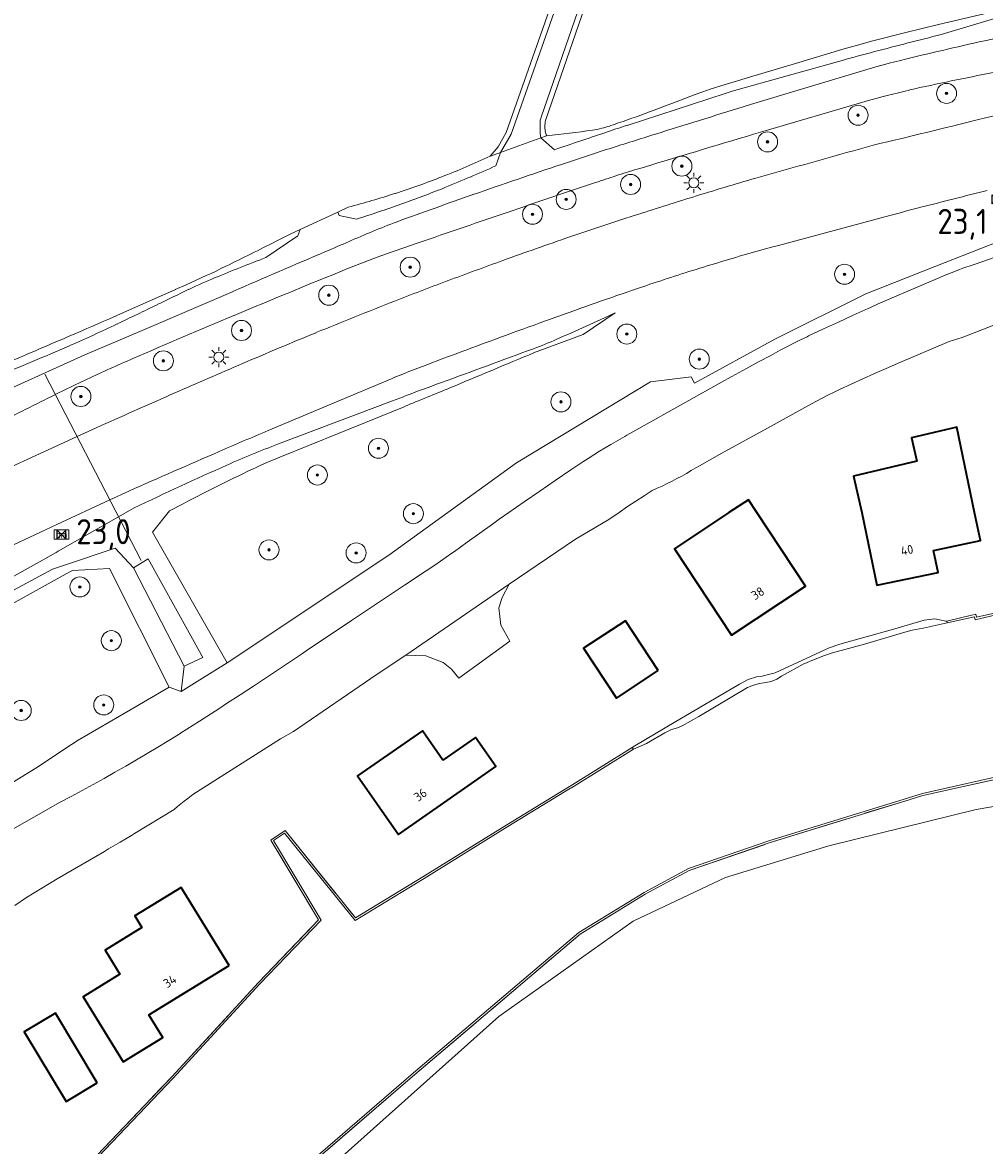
# Model space of a CAD drawing. Header units: metres. Extents: x 125158 to 132124, y 450612 to 454469.
# Tile 96 of 173: x 128652 to 128748, y 451937 to 452049. Entities that reach past the tile are written whole.
import ezdxf
from ezdxf.enums import TextEntityAlignment as Align

# ---------------------------------------------------------------- set-up
doc = ezdxf.new("R2010")
doc.units = ezdxf.units.M
doc.linetypes.add('IE-TERREINAFSCHEIDING', pattern=[10, 8, -2])
doc.layers.get('0').update_dxf_attribs({"color": 8})
for name, color, linetype, lineweight in [('B-XX-GR-BOOM-S', 8, 'Continuous', 25), ('B-XX-IE-TERREINAFSCHEIDING-G', 8, 'IE-TERREINAFSCHEIDING', 18), ('B-XX-IE-TERREINAFSCHEIDING-GV', 8, 'Continuous', 18), ('B-XX-KL-ET_LS_OV_LICHTMAST-S', 8, 'Continuous', 25), ('B-XX-KW-KUNSTWERK_DUIKER-G', 8, 'Continuous', 18), ('B-XX-OG-BEBOUWING-GV', 8, 'Continuous', 35), ('B-XX-OG-BEBOUWING-T18', 8, 'Continuous', 18), ('B-XX-OG-TERREIN_CULTUURSCHEIDING-GV', 8, 'Continuous', 18), ('B-XX-OG-WATER-GV', 8, 'Continuous', 18), ('B-XX-OG-WATER_SLOOT-GV', 8, 'Continuous', 18), ('B-XX-OG-WEG-GV', 8, 'Continuous', 18), ('B-XX-VW-HECTOMETRERING-S', 8, 'Continuous', 25)]:
    doc.layers.add(name, color=color, linetype=linetype, lineweight=lineweight)
doc.layers.add('TOPOT30', color=1, linetype='Continuous')
doc.styles.add('ISO', font='iso', dxfattribs={"height": 5})
doc.styles.add('NLCS-ISO', font='NLCS-ISO.ttf')
doc.styles.add('NLCS-ISO-M-T18', font='NLCS-ISO.ttf', dxfattribs={"height": 1.8})

# ---------------------------------------------------------------- blocks, each defined once
blk = doc.blocks.new('SIE-WEG_PAAL_HECTOMETERPAAL-SO')
at = {"color": 0, "linetype": 'ByBlock', "lineweight": 18}
blk.add_lwpolyline([(-1.44375, -0.94375), (1.44375, -0.94375), (1.44375, 0.94375), (-1.44375, 0.94375)], close=True, dxfattribs=at)
at = {"color": 0, "linetype": 'ByBlock', "lineweight": 18, "style": 'NLCS-ISO'}
blk.add_text('hm', height=1.5, dxfattribs=at).set_placement((0, 0), align=Align.MIDDLE_CENTER)
blk = doc.blocks.new('SKL-ET_OV_LICHTMAST-SO')
at = {"color": 0, "linetype": 'ByBlock', "lineweight": 18}
for points in [[(-1.25, 0), (-2, 0)], [(-1.41, 1.41), (-0.88, 0.88)], [(0, 2), (0, 1.25)], [(0.88, 0.88), (1.41, 1.41)], [(2, 0), (1.25, 0)], [(-1.41, -1.41), (-0.88, -0.88)], [(0, -1.25), (0, -2)], [(0.88, -0.88), (1.41, -1.41)]]:
    blk.add_lwpolyline(points, dxfattribs=at)
blk.add_circle((0, 0), 1, dxfattribs=at)
blk = doc.blocks.new('SGR-BOOM_01-SO')
at = {"linetype": 'ByBlock', "lineweight": 18}
h = blk.add_hatch(color=0, dxfattribs=at)
h.dxf.hatch_style = 1
edge = h.paths.add_edge_path()
edge.add_arc((0, 0), 0.25, 0, 360)
at = {"color": 0, "linetype": 'ByBlock', "lineweight": 18}
for radius in [2, 0.25]:
    blk.add_circle((0, 0), radius, dxfattribs=at)
blk = doc.blocks.new('kilometerpaal')
at = {"color": 0}
for p, q in [((-0.44, 0.44), (0.44, -0.44)), ((-0.44, -0.44), (-0.44, 0.44)), ((0.44, 0.44), (-0.44, -0.44)), ((0.44, -0.44), (0.44, 0.44))]:
    blk.add_line(p, q, dxfattribs=at)
at = {"color": 0, "style": 'ISO'}
blk.add_attdef('KILOMETERPAAL', (0.59, 0.87), '', height=2.5, dxfattribs=at)

msp = doc.modelspace()

# ---------------------------------------------------------------- linework, layer by layer
at = {"layer": 'B-XX-IE-TERREINAFSCHEIDING-G'}
for points in [[(128658.41, 451934.42), (128667.24, 451943.68), (128667.61, 451944.07), (128675.9, 451953.08), (128681.91, 451959.34), (128677.13, 451967.31), (128678.55, 451968.27), (128685.58, 451959.56), (128692.33, 451963.64), (128700.72, 451968.84), (128706.97, 451972.65), (128707.04, 451972.7), (128713.24, 451976.56), (128713.49, 451976.71)], [(128544.54, 451819.72), (128556.99, 451828.45), (128563.26, 451833.25), (128576.25, 451843.22), (128604.61, 451867.67), (128628.91, 451889.15), (128652.36, 451909.77), (128672.19, 451927.26), (128674.98, 451929.65), (128691.52, 451943.9), (128708.03, 451957.91), (128714.51, 451961.91), (128718.93, 451964.28), (128726.92, 451967.03), (128740.45, 451971.21), (128742.26, 451971.77), (128750.52, 451973.6)]]:
    msp.add_lwpolyline(points, dxfattribs=at)
at = {"layer": 'B-XX-IE-TERREINAFSCHEIDING-GV'}
msp.add_lwpolyline([(128749.86, 451989.85), (128749.84, 451990.06), (128747.63, 451989.55), (128747.56, 451989.85), (128747.47, 451989.83), (128747.13, 451989.75), (128744.66, 451989.18), (128744.66, 451989.18), (128744.7, 451988.99), (128747.41, 451989.61), (128747.48, 451989.31)], close=True, dxfattribs=at)
for points in [[(128658.56, 451934.29), (128667.38, 451943.54), (128667.75, 451943.93), (128676.05, 451952.94), (128682.16, 451959.31), (128677.4, 451967.25), (128678.51, 451968), (128685.54, 451959.29), (128692.44, 451963.47), (128700.82, 451968.67), (128707.07, 451972.48), (128707.15, 451972.53), (128713.35, 451976.39), (128713.24, 451976.56), (128707.04, 451972.7), (128706.97, 451972.65), (128700.72, 451968.84), (128692.33, 451963.64), (128685.58, 451959.56), (128678.55, 451968.27), (128677.13, 451967.31), (128681.91, 451959.34), (128675.9, 451953.08), (128667.61, 451944.07), (128667.24, 451943.68), (128658.41, 451934.42)], [(128751.39, 451974.01), (128742.21, 451971.96), (128740.39, 451971.4), (128726.86, 451967.22), (128718.85, 451964.46), (128714.41, 451962.08), (128707.91, 451958.08), (128691.39, 451944.06), (128672.06, 451927.41), (128652.23, 451909.92), (128628.78, 451889.3), (128604.47, 451867.82), (128576.13, 451843.38), (128563.14, 451833.41)], [(128563.26, 451833.25), (128576.25, 451843.22), (128604.61, 451867.67), (128628.91, 451889.15), (128652.36, 451909.77), (128672.19, 451927.26), (128674.98, 451929.65), (128691.52, 451943.9), (128708.03, 451957.91), (128714.51, 451961.91), (128718.93, 451964.28), (128726.92, 451967.03), (128740.45, 451971.21), (128742.26, 451971.77), (128750.52, 451973.6)]]:
    msp.add_lwpolyline(points, dxfattribs=at)
at = {"layer": 'B-XX-KW-KUNSTWERK_DUIKER-G'}
msp.add_lwpolyline([(128654.56, 452013.82), (128664.19, 451995.21)], dxfattribs=at)
at = {"layer": 'B-XX-OG-BEBOUWING-GV'}
for points in [[(128747.43, 452000), (128745.65, 452008.52), (128741.11, 452007.47), (128741.66, 452005.13), (128735.33, 452003.65), (128736.18, 452000), (128737.65, 451992.75), (128743.78, 451994.03), (128743.32, 451996.22), (128748.02, 451997.21)], [(128725.67, 452000), (128724.85, 452001.27), (128722.88, 452000), (128717.45, 451996.39), (128723.14, 451987.77), (128730.55, 451992.66)], [(128715.82, 451984.24), (128712.55, 451989.21), (128708.38, 451986.46), (128711.66, 451981.49)], [(128694.32, 451975.3), (128692.27, 451978.23), (128685.79, 451973.71), (128689.87, 451967.85), (128699.6, 451974.64), (128697.56, 451977.56)], [(128672.98, 451954.79), (128668.18, 451962.59), (128663.54, 451959.74), (128664.26, 451958.57), (128660.59, 451956.31), (128662.06, 451953.92), (128658.39, 451951.66), (128662.39, 451945.17), (128666.33, 451947.6), (128664.95, 451949.85)], [(128659.78, 451943.07), (128655.62, 451950.02), (128652.51, 451948.16), (128656.68, 451941.21)]]:
    msp.add_lwpolyline(points, close=True, dxfattribs=at)
at = {"layer": 'B-XX-OG-TERREIN_CULTUURSCHEIDING-GV'}
for points in [[(128737.3, 452135.07), (128721.07, 452086.87), (128704.58, 452039.17), (128704.55, 452039.03), (128704.49, 452038.53)], [(128699.04, 452035.58), (128699.85, 452036.54), (128700.65, 452037.96), (128711.66, 452069.24), (128729.5, 452120.84)], [(128718.05, 452041.19), (128719.53, 452041.75), (128720.27, 452042.01), (128721.02, 452042.27), (128722.52, 452042.75), (128723.73, 452043.12), (128724.94, 452043.49), (128729.55, 452044.86), (128734.16, 452046.23), (128735.72, 452046.67), (128737.28, 452047.1), (128740.55, 452047.93), (128743.82, 452048.74), (128750.52, 452050.32)], [(128704.49, 452038.53), (128704.54, 452038.09), (128704.67, 452037.64)], [(128677.67, 452027.1), (128679.05, 452027.81), (128680.06, 452028.28), (128683.81, 452030.01), (128684.86, 452030.5)], [(128750.67, 452027.42), (128743.55, 452024.61), (128736.55, 452021.85), (128727.49, 452017.33), (128719.45, 452012.93), (128719.11, 452013.56), (128715.07, 452013.05), (128701.67, 452004.99), (128688.92, 451995.76), (128672.76, 451985), (128670.04, 451983.31), (128668.19, 451982.16), (128666.99, 451982.56), (128663.04, 451980.27), (128657.88, 451977.28), (128656.56, 451976.41), (128653.91, 451974.67), (128646.88, 451970.34)], [(128640.73, 451962.37), (128656.08, 451971.09), (128657.19, 451971.67), (128658.28, 451972.26), (128659.38, 451972.86), (128660.47, 451973.46), (128661.56, 451974.08), (128662.64, 451974.69), (128663.72, 451975.32), (128664.79, 451975.95), (128665.86, 451976.59), (128666.93, 451977.24), (128667.87, 451977.82), (128668.11, 451977.97), (128670.02, 451979.19), (128671.93, 451980.42), (128672.71, 451980.93), (128674.06, 451981.81), (128675.4, 451982.69), (128676, 451983.09), (128680.18, 451985.88), (128680.67, 451986.21), (128685.18, 451989.22), (128686.49, 451990.1), (128689.58, 451992.15), (128690.48, 451992.75), (128692.65, 451994.19), (128693.5, 451994.76), (128694.07, 451995.15), (128694.65, 451995.55), (128695.21, 451995.95), (128695.47, 451996.13), (128696.73, 451997.05), (128698, 451997.96), (128699.27, 451998.86), (128699.95, 451999.34), (128700.89, 452000), (128702.44, 452001.08), (128703.99, 452002.15), (128705.54, 452003.21), (128707.11, 452004.26), (128708.29, 452005.06), (128708.84, 452005.42), (128709.4, 452005.78), (128709.96, 452006.13), (128710.53, 452006.48), (128711.1, 452006.81), (128711.33, 452006.95), (128712.5, 452007.61), (128712.69, 452007.73), (128715.61, 452009.37), (128716.39, 452009.8), (128719.42, 452011.49), (128722.46, 452013.18), (128724.66, 452014.4), (128725.86, 452015.05), (128727.06, 452015.7), (128728.02, 452016.21), (128728.69, 452016.56), (128729.36, 452016.91), (128730.04, 452017.24), (128730.72, 452017.57), (128730.85, 452017.64), (128732.34, 452018.34), (128733.82, 452019.03), (128735.31, 452019.72), (128736.8, 452020.4), (128737.02, 452020.5), (128737.65, 452020.77), (128737.79, 452020.84), (128742.61, 452022.92), (128743.72, 452023.39), (128744.27, 452023.62), (128744.82, 452023.85), (128745.37, 452024.06), (128745.93, 452024.27), (128746.27, 452024.4), (128747.3, 452024.76), (128748.34, 452025.12), (128749.38, 452025.47)], [(128661.81, 452019.72), (128665.29, 452021.26), (128667.55, 452022.26)], [(128667.59, 452022.28), (128668.68, 452022.76)], [(128753.11, 452020.17), (128746.18, 452017.48), (128744.89, 452017.1), (128739.73, 452014.9), (128738.6, 452014.41), (128737.43, 452013.89), (128736.27, 452013.36), (128735.11, 452012.83), (128733.95, 452012.29), (128733.4, 452012.03), (128732.83, 452011.75), (128732.26, 452011.46), (128731.7, 452011.17), (128731.14, 452010.87), (128726.75, 452008.45), (128722.49, 452006.11), (128722.41, 452006.07), (128721.18, 452005.38), (128719.95, 452004.69), (128719.6, 452004.48), (128719.13, 452004.2), (128718.66, 452003.92), (128718.18, 452003.66), (128717.7, 452003.4), (128717.21, 452003.15), (128716.72, 452002.9), (128716.23, 452002.66), (128715.73, 452002.43), (128715.23, 452002.21), (128714.44, 452001.68), (128712.76, 452000.62), (128711.94, 452000), (128710.9, 451999.33), (128707.55, 451997.35), (128700.95, 451992.86), (128700.24, 451991.52), (128699.89, 451990.5), (128700.1, 451988.77), (128700.99, 451987.17), (128695.91, 451983.46), (128695.18, 451984.37), (128694.36, 451985.03), (128692.63, 451985.71), (128690.63, 451985.76), (128687.74, 451983.87), (128679.39, 451978.14), (128678.1, 451977.43), (128669.34, 451971.85), (128669.18, 451971.74), (128668.83, 451971.47), (128668.48, 451971.2), (128668.14, 451970.93), (128667.81, 451970.65), (128667.48, 451970.36), (128663.51, 451967.96), (128663.2, 451967.77), (128662.07, 451967.09), (128660.93, 451966.42), (128660.52, 451966.18), (128658.16, 451964.81), (128655.79, 451963.43), (128652.73, 451961.59), (128651.57, 451960.79)], [(128658.41, 451934.42), (128667.24, 451943.68), (128667.61, 451944.07), (128675.9, 451953.08), (128681.91, 451959.34), (128677.13, 451967.31), (128678.55, 451968.27), (128685.58, 451959.56), (128692.33, 451963.64), (128700.72, 451968.84), (128706.97, 451972.65), (128707.04, 451972.7), (128713.24, 451976.56), (128713.49, 451976.71), (128717.6, 451979.15), (128723.95, 451982.89), (128724.81, 451983.35), (128725.63, 451983.62), (128726.22, 451983.68), (128726.96, 451983.87), (128727.5, 451984.01), (128732.9, 451986.51), (128733.97, 451986.88), (128739.22, 451988.33), (128742.4, 451989.27), (128743.47, 451989.39), (128743.93, 451989.31), (128744.56, 451989.16), (128744.66, 451989.18), (128744.66, 451989.18), (128747.13, 451989.75), (128747.47, 451989.83), (128747.56, 451989.85), (128747.63, 451989.55), (128749.84, 451990.06)], [(128750.52, 451973.6), (128742.26, 451971.77), (128740.45, 451971.21), (128726.92, 451967.03), (128718.93, 451964.28), (128714.51, 451961.91), (128708.03, 451957.91), (128691.52, 451943.9), (128674.98, 451929.65), (128672.19, 451927.26), (128652.36, 451909.77), (128628.91, 451889.15), (128604.61, 451867.67), (128576.25, 451843.22), (128563.26, 451833.25)], [(128287.32, 451697.47), (128359.86, 451724.43), (128423.74, 451750.38), (128465.46, 451770.52), (128486.92, 451781.29), (128491.22, 451783.88), (128505.92, 451792.62), (128506.98, 451793.16), (128517.59, 451799.27), (128559.5, 451827.69), (128584.43, 451846.58), (128699.92, 451949.69), (128713.33, 451959.21), (128722.54, 451963.58), (128732.86, 451966.75), (128747.58, 451970.36), (128753.63, 451971.41)], [(128753.63, 451971.41), (128747.58, 451970.36), (128732.86, 451966.75), (128722.54, 451963.58), (128713.33, 451959.21), (128699.92, 451949.69), (128584.43, 451846.58), (128559.5, 451827.69)]]:
    msp.add_lwpolyline(points, dxfattribs=at)
for points in [[(128736.18, 452000), (128735.33, 452003.65), (128741.66, 452005.13), (128741.11, 452007.47), (128745.65, 452008.52), (128747.43, 452000), (128748.02, 451997.21), (128743.32, 451996.22), (128743.78, 451994.03), (128737.65, 451992.75)], [(128717.45, 451996.39), (128722.88, 452000), (128724.85, 452001.27), (128725.67, 452000), (128730.55, 451992.66), (128723.14, 451987.77)], [(128744.56, 451989.16), (128743.93, 451989.31), (128743.47, 451989.39), (128742.4, 451989.27), (128739.22, 451988.33), (128733.97, 451986.88), (128732.9, 451986.51), (128727.5, 451984.01), (128726.96, 451983.87), (128726.22, 451983.68), (128725.63, 451983.62), (128724.81, 451983.35), (128723.95, 451982.89), (128717.6, 451979.15), (128713.49, 451976.71), (128713.24, 451976.56), (128713.35, 451976.39), (128714.65, 451976.95), (128716.5, 451978.03), (128717.15, 451978.35), (128717.74, 451978.53), (128718.21, 451978.7), (128719.9, 451979.65), (128724.74, 451982.55), (128725.35, 451982.78), (128725.94, 451982.94), (128726.58, 451983.04), (128727.11, 451983.13), (128727.67, 451983.39), (128728.15, 451983.66), (128730.29, 451984.87), (128731.33, 451985.31), (128732.43, 451985.74), (128733.24, 451986), (128736.43, 451986.87), (128740.45, 451988.06), (128741.18, 451988.26), (128742.29, 451988.47), (128744.7, 451988.99), (128744.66, 451989.18)], [(128711.66, 451981.49), (128708.38, 451986.46), (128712.55, 451989.21), (128715.82, 451984.24)], [(128689.87, 451967.85), (128685.79, 451973.71), (128692.27, 451978.23), (128694.32, 451975.3), (128697.56, 451977.56), (128699.6, 451974.64)], [(128658.39, 451951.66), (128662.06, 451953.92), (128660.59, 451956.31), (128664.26, 451958.57), (128663.54, 451959.74), (128668.18, 451962.59), (128672.98, 451954.79), (128664.95, 451949.85), (128666.33, 451947.6), (128662.39, 451945.17)], [(128652.51, 451948.16), (128655.62, 451950.02), (128659.78, 451943.07), (128656.68, 451941.21)]]:
    msp.add_lwpolyline(points, close=True, dxfattribs=at)
for centre, radius, start, end in [((128660.08, 452188.87), 158.65, 288.7143, 291.4315), ((128698.68, 452107.64), 70.25, 274.8894, 278.6746), ((128707.73, 452048.26), 10.19, 278.7452, 284.0185), ((128707.88, 452047.72), 9.63, 283.9389, 288.8165), ((128662.5, 452115.25), 87.65, 292.9306, 294.6437), ((128662.31, 452115.71), 88.15, 291.2215, 292.9253), ((128662.73, 452114.62), 86.99, 287.9787, 291.2192), ((128662.66, 452114.71), 87.09, 284.7719, 288.0085), ((128529.32, 452318.45), 326.94, 295.9996, 296.9846), ((128619.7, 452133.35), 120.95, 293.8878, 295.9574), ((128667.11, 452023.26), 1.1, 293.6567, 295.8936), ((128454.18, 452489.55), 513.67, 293.3446, 293.8421), ((128134.31, 453231.37), 1321.51, 293.02222, 293.33298)]:
    msp.add_arc(centre, radius, start, end, dxfattribs=at)
at = {"layer": 'B-XX-OG-WATER-GV'}
for points in [[(128729.99, 452120.67), (128712.15, 452069.07), (128701.14, 452037.79), (128700.08, 452035.96), (128704.11, 452037.43), (128704.05, 452037.87), (128704.02, 452038.89), (128704.03, 452039.05), (128704.05, 452039.2), (128704.09, 452039.35), (128704.14, 452039.5), (128720.58, 452087.04), (128736.81, 452135.24)], [(128749.86, 451989.85), (128747.48, 451989.31), (128747.41, 451989.61), (128744.7, 451988.99), (128742.29, 451988.47), (128741.18, 451988.26), (128740.45, 451988.06), (128736.43, 451986.87), (128733.24, 451986), (128732.43, 451985.74), (128731.33, 451985.31), (128730.29, 451984.87), (128728.15, 451983.66), (128727.67, 451983.39), (128727.11, 451983.13), (128726.58, 451983.04), (128725.94, 451982.94), (128725.35, 451982.78), (128724.74, 451982.55), (128719.9, 451979.65), (128718.21, 451978.7), (128717.74, 451978.53), (128717.15, 451978.35), (128716.5, 451978.03), (128714.65, 451976.95), (128713.35, 451976.39), (128707.15, 451972.53), (128707.07, 451972.48), (128700.82, 451968.67), (128692.44, 451963.47), (128685.54, 451959.29), (128678.51, 451968), (128677.4, 451967.25), (128682.16, 451959.31), (128676.05, 451952.94), (128667.75, 451943.93), (128667.38, 451943.54), (128658.56, 451934.29)], [(128563.14, 451833.41), (128576.13, 451843.38), (128604.47, 451867.82), (128628.78, 451889.3), (128652.23, 451909.92), (128672.06, 451927.41), (128691.39, 451944.06), (128707.91, 451958.08), (128714.41, 451962.08), (128718.85, 451964.46), (128726.86, 451967.22), (128740.39, 451971.4), (128742.21, 451971.96), (128751.39, 451974.01)]]:
    msp.add_lwpolyline(points, dxfattribs=at)
at = {"layer": 'B-XX-OG-WATER_SLOOT-GV'}
for points in [[(128736.81, 452135.24), (128720.58, 452087.04), (128704.14, 452039.5), (128704.09, 452039.35), (128704.05, 452039.2), (128704.03, 452039.05), (128704.02, 452038.89), (128704.05, 452037.87), (128704.11, 452037.43), (128704.67, 452037.64), (128704.54, 452038.09), (128704.49, 452038.53), (128704.55, 452039.03), (128704.58, 452039.17), (128721.07, 452086.87), (128737.3, 452135.07)], [(128729.5, 452120.84), (128711.66, 452069.24), (128700.65, 452037.96), (128699.85, 452036.54), (128699.04, 452035.58), (128699.07, 452035.59), (128700.08, 452035.96), (128701.14, 452037.79), (128712.15, 452069.07), (128729.99, 452120.67)], [(128744.1, 452047.74), (128750.55, 452049.66), (128751.6, 452050.59), (128752.34, 452054.38), (128753.3, 452055.77), (128753.59, 452055.71), (128754.15, 452055.58), (128754.4, 452051.79), (128756.03, 452051.37), (128757.32, 452051.63), (128757.16, 452052.64), (128755.15, 452052.77), (128755.43, 452055.34), (128754.8, 452056.5), (128754.23, 452056.57), (128753.97, 452056.6), (128753.74, 452056.63), (128751.82, 452054.49), (128750.52, 452050.32), (128743.82, 452048.74)], [(128748.42, 452047.11), (128756.82, 452048.86), (128756.71, 452049.91), (128756.56, 452051.23), (128756.03, 452051.37), (128754.4, 452051.79), (128754.15, 452055.58), (128753.59, 452055.71), (128753.3, 452055.77), (128752.34, 452054.38), (128751.6, 452050.59), (128750.55, 452049.66), (128744.1, 452047.74)], [(128743.82, 452048.74), (128740.55, 452047.93), (128737.28, 452047.1)], [(128737.28, 452047.1), (128735.72, 452046.67), (128734.16, 452046.23)], [(128734.16, 452046.23), (128729.55, 452044.86), (128724.94, 452043.49)], [(128712.72, 452038.67), (128722.51, 452041.86), (128722.9, 452041.99), (128723.22, 452042.08), (128734.2, 452045.16)], [(128734.2, 452045.16), (128723.22, 452042.08), (128722.9, 452041.99), (128722.51, 452041.86), (128712.72, 452038.67)], [(128724.94, 452043.49), (128723.73, 452043.12), (128722.52, 452042.75)], [(128735.57, 452043.93), (128725.04, 452040.74), (128724.31, 452040.52)], [(128724.31, 452040.52), (128725.04, 452040.74), (128735.57, 452043.93)], [(128722.52, 452042.75), (128721.02, 452042.27), (128720.27, 452042.01), (128719.53, 452041.75), (128718.05, 452041.19)], [(128725.36, 452037.78), (128726.28, 452038.05), (128736.51, 452041.05)], [(128704.67, 452037.64), (128704.11, 452037.43), (128705.47, 452036.24)], [(128705.47, 452036.24), (128704.11, 452037.43), (128700.08, 452035.96), (128699.6, 452034.62)], [(128699.6, 452034.62), (128700.08, 452035.96), (128699.07, 452035.59), (128699.04, 452035.58)], [(128685.68, 452029.3), (128683.95, 452029.66), (128683.81, 452030.01), (128680.06, 452028.28), (128679.84, 452027.65), (128676.63, 452025.47)], [(128684.86, 452030.5), (128683.81, 452030.01), (128683.95, 452029.66), (128685.68, 452029.3)], [(128676.63, 452025.47), (128679.84, 452027.65), (128680.06, 452028.28), (128679.05, 452027.81), (128677.67, 452027.1)], [(128673.36, 452022.09), (128664.27, 452018.2), (128658.56, 452015.76), (128658.19, 452015.59), (128648.6, 452011.26), (128643.42, 452008.91)], [(128643.42, 452008.91), (128648.6, 452011.26), (128658.19, 452015.59), (128658.56, 452015.76), (128664.27, 452018.2), (128673.36, 452022.09)], [(128667.55, 452022.26), (128665.29, 452021.26), (128661.81, 452019.72)], [(128668.68, 452022.76), (128667.59, 452022.28)], [(128703.38, 452015.95), (128708.33, 452017.8), (128711.54, 452019.94)], [(128655.6, 452011.79), (128656.56, 452012.27)], [(128690.37, 452011.58), (128689.27, 452011.16), (128677.9, 452006.86)], [(128678.04, 452005.55), (128683.96, 452007.95), (128690.46, 452010.58)], [(128663.48, 452000.47), (128661.92, 451999.59), (128655.9, 451996.14), (128655.7, 451996.03), (128646.45, 451990.85), (128641.52, 451987.68), (128636.8, 451985.11), (128638, 451984.05), (128642.42, 451987.2), (128647.14, 451989.97), (128655.34, 451994.36), (128656.32, 451994.69), (128661.58, 451996.44), (128663.41, 451994.49), (128664.87, 451995.38), (128670.33, 451985.55), (128668.49, 451984.66), (128668.19, 451982.16)], [(128668.19, 451982.16), (128670.04, 451983.31), (128672.76, 451985), (128665.32, 451998.05), (128667, 452000.18)]]:
    msp.add_lwpolyline(points, dxfattribs=at)
for points in [[(128638, 451984.05), (128636.8, 451985.11), (128638.25, 451982.76), (128642.86, 451985.6), (128648.58, 451989.41), (128656.7, 451993.88), (128657.33, 451994.23), (128661.03, 451994.42), (128666.99, 451982.56), (128668.19, 451982.16), (128668.49, 451984.66), (128663.41, 451994.49), (128661.58, 451996.44), (128656.32, 451994.69), (128655.34, 451994.36), (128647.14, 451989.97), (128642.42, 451987.2)], [(128664.87, 451995.38), (128663.41, 451994.49), (128668.49, 451984.66), (128670.33, 451985.55)]]:
    msp.add_lwpolyline(points, close=True, dxfattribs=at)
at = {"layer": 'B-XX-OG-WATER_SLOOT-GV', "extrusion": (0, 0, -1)}
for centre, radius, start, end in [((-128935.58, 451286.35), 785.1, 75.3814, 75.88313), ((-128815.32, 451740.77), 313.56, 76.1036, 77.6813), ((-128785.02, 451863.69), 188.45, 74.3554, 75.3743), ((-128761.42, 451958.64), 89.12, 73.1404, 76.1005), ((-128796.57, 451794.7), 253.68, 77.3291, 79.2596), ((-128756.81, 451971.66), 72.3, 73.689, 77.3069), ((-128660.08, 452188.87), 158.65, 248.5685, 251.2857), ((-129703.72, 448875), 3313.57, 72.64971, 72.80801), ((-128698.68, 452107.64), 70.25, 261.3254, 265.1106), ((-129215.04, 450537.41), 1583.08, 71.22313, 71.41511), ((-128707.73, 452048.26), 10.19, 255.9815, 261.2548), ((-128707.88, 452047.72), 9.63, 251.1835, 256.0611), ((-128808.47, 451745.6), 308.32, 71.4721, 71.9062), ((-128992.72, 451150.76), 929.33, 72.34988, 72.6488), ((-129911.43, 448067.5), 4143.66, 73.19914, 73.36715), ((-128662.5, 452115.25), 87.65, 245.3563, 247.0694), ((-128802.92, 451747.27), 303.35, 71.3997, 72.3499), ((-128662.31, 452115.71), 88.15, 247.0747, 248.7785), ((-128648.9, 452147.07), 123.35, 245.7292, 247.0144), ((-129040.56, 451042.37), 1047.23, 70.86732, 71.37852), ((-128754.54, 451899.24), 141.09, 72.2751, 73.1847), ((-128662.73, 452114.62), 86.99, 248.7808, 252.0213), ((-128648.38, 452147.95), 124.36, 246.9498, 248.2246), ((-128759.39, 451884.27), 156.81, 71.4717, 72.2522), ((-128646.42, 452152.78), 129.58, 248.2137, 250.2882), ((-129769.14, 448876.75), 3329.32, 71.26941, 71.44232), ((-128662.66, 452114.71), 87.09, 251.9915, 255.2281), ((-128853.78, 451580.83), 477.29, 69.8997, 70.8655), ((-128646.07, 452153.99), 130.83, 250.3254, 252.3799), ((-128707.33, 451980.97), 51.19, 66.9521, 69.9118), ((-129187.59, 450591.65), 1518.49, 70.95316, 71.27196), ((-129028.09, 451226.68), 870.85, 66.62607, 66.96202), ((-128529.32, 452318.45), 326.94, 243.0154, 244.0004), ((-128806.07, 451696.2), 349.92, 70.3172, 70.9814), ((-128742.75, 451851.36), 186.24, 67.5341, 69.2041), ((-127340.15, 455132.32), 3383.92, 246.62725, 246.79757), ((-128718.9, 451939.86), 91.13, 67.9727, 70.3183), ((-128619.7, 452133.35), 120.95, 244.0426, 246.1122), ((-129049.06, 451123.93), 971.32, 67.25092, 67.97042), ((-128691.44, 451975.43), 51.98, 64.3711, 67.5421), ((-129047.27, 451233.38), 874.94, 64.14983, 64.38028), ((-128667.11, 452023.26), 1.1, 244.1064, 246.3433), ((-128454.18, 452489.55), 513.67, 246.1579, 246.6554), ((-127979.73, 453437.85), 1574.42, 244.16702, 244.32876), ((-129032.64, 451163.04), 928.91, 66.57463, 67.25164), ((-128593.5, 452274.19), 280.31, 245.0958, 246.4021), ((-128603.12, 452140.92), 135.44, 244.3337, 246.5422), ((-128134.31, 453231.37), 1321.51, 246.66702, 246.97778), ((-128528.85, 452311.95), 321.9, 246.5351, 247.9718), ((-127436.82, 455441.5), 3651.8, 249.70667, 249.86036), ((-128688.07, 452057.72), 44.09, 246.4098, 249.7109), ((-128739.89, 451838.67), 192.58, 65.0974, 66.584), ((-128695.13, 451934.96), 86.39, 63.4795, 65.1252), ((-128700.5, 451950.22), 59.71, 64.0656, 67.9047), ((-128786.2, 451774.07), 255.6, 62.2035, 64.06)]:
    msp.add_arc(centre, radius, start, end, dxfattribs=at)
at = {"layer": 'B-XX-OG-WATER_SLOOT-GV'}
for centre, radius, start, end in [((128935.58, 451286.35), 785.1, 104.11687, 104.6186), ((128815.32, 451740.77), 313.56, 102.3187, 103.8964), ((128785.02, 451863.69), 188.45, 104.6257, 105.6446), ((128761.42, 451958.64), 89.12, 103.8995, 106.8596), ((129703.72, 448875), 3313.57, 107.19199, 107.35029), ((129215.04, 450537.41), 1583.08, 108.58489, 108.77687), ((128808.47, 451745.6), 308.32, 108.0938, 108.5279), ((128992.72, 451150.76), 929.33, 107.3512, 107.65012), ((128802.92, 451747.27), 303.35, 107.6501, 108.6003), ((128648.9, 452147.07), 123.35, 292.9856, 294.2708), ((129040.56, 451042.37), 1047.23, 108.62148, 109.13268), ((128648.38, 452147.95), 124.36, 291.7754, 293.0502), ((128646.42, 452152.78), 129.58, 289.7118, 291.7863), ((128853.78, 451580.83), 477.29, 109.1345, 110.1003), ((128646.07, 452153.99), 130.83, 287.6201, 289.6746), ((128707.33, 451980.97), 51.19, 110.0882, 113.0479), ((129028.09, 451226.68), 870.85, 113.03798, 113.37393), ((128742.75, 451851.36), 186.24, 110.7959, 112.4659), ((127340.15, 455132.32), 3383.92, 293.20243, 293.37275), ((128691.44, 451975.43), 51.98, 112.4579, 115.6289), ((129047.27, 451233.38), 874.94, 115.61972, 115.85017), ((127979.73, 453437.85), 1574.42, 295.67124, 295.83298), ((128603.12, 452140.92), 135.44, 293.4578, 295.6663), ((128528.85, 452311.95), 321.9, 292.0282, 293.4649), ((127941.34, 453825.29), 1963.26, 292.57506, 292.83967), ((128921.8, 451392.53), 660.9, 110.14692, 110.49739), ((128470.31, 452553.11), 585.49, 292.08633, 292.56906), ((127680.29, 453972.05), 2189.49, 296.28031, 296.45242), ((128714.15, 451911.19), 102.31, 110.7542, 113.8728), ((128811.99, 451690.28), 343.91, 113.8842, 115.5845)]:
    msp.add_arc(centre, radius, start, end, dxfattribs=at)
at = {"layer": 'B-XX-OG-WEG-GV'}
for points in [[(128736.51, 452041.05), (128726.28, 452038.05), (128725.36, 452037.78)], [(128667, 452000.18), (128665.32, 451998.05), (128672.76, 451985), (128688.92, 451995.76), (128701.67, 452004.99), (128715.07, 452013.05), (128719.11, 452013.56), (128719.45, 452012.93), (128727.49, 452017.33), (128736.55, 452021.85), (128743.55, 452024.61), (128750.67, 452027.42), (128755.04, 452028.94), (128765.02, 452032.05), (128776.69, 452035.13), (128789.88, 452037.3), (128805.69, 452039.03), (128821.78, 452039.25), (128836.1, 452038.44), (128847.82, 452037.06), (128862.26, 452035.21), (128868, 452034.53), (128865, 452033.36), (128867.56, 452033.17)], [(128725.57, 452033.41), (128726.27, 452033.61)], [(128726.27, 452033.61), (128725.57, 452033.41)], [(128738.97, 452029.67), (128727.85, 452026.69), (128727.14, 452026.5)], [(128727.14, 452026.5), (128727.85, 452026.69), (128738.97, 452029.67)], [(128749.38, 452025.47), (128748.34, 452025.12), (128747.3, 452024.76), (128746.27, 452024.4), (128745.93, 452024.27), (128745.37, 452024.06), (128744.82, 452023.85), (128744.27, 452023.62), (128743.72, 452023.39), (128742.61, 452022.92), (128737.79, 452020.84), (128737.65, 452020.77), (128737.02, 452020.5), (128736.8, 452020.4), (128735.31, 452019.72), (128733.82, 452019.03), (128732.34, 452018.34), (128730.85, 452017.64), (128730.72, 452017.57), (128730.04, 452017.24), (128729.36, 452016.91), (128728.69, 452016.56), (128728.02, 452016.21), (128727.06, 452015.7), (128725.86, 452015.05), (128724.66, 452014.4), (128722.46, 452013.18), (128719.42, 452011.49), (128716.39, 452009.8), (128715.61, 452009.37), (128712.69, 452007.73), (128712.5, 452007.61), (128711.33, 452006.95), (128711.1, 452006.81), (128710.53, 452006.48), (128709.96, 452006.13), (128709.4, 452005.78), (128708.84, 452005.42), (128708.29, 452005.06), (128707.11, 452004.26), (128705.54, 452003.21), (128703.99, 452002.15), (128702.44, 452001.08), (128700.89, 452000), (128699.95, 451999.34), (128699.27, 451998.86), (128698, 451997.96), (128696.73, 451997.05), (128695.47, 451996.13), (128695.21, 451995.95), (128694.65, 451995.55), (128694.07, 451995.15), (128693.5, 451994.76), (128692.65, 451994.19), (128690.48, 451992.75), (128689.58, 451992.15), (128686.49, 451990.1), (128685.18, 451989.22), (128680.67, 451986.21), (128680.18, 451985.88), (128676, 451983.09), (128675.4, 451982.69), (128674.06, 451981.81), (128672.71, 451980.93), (128671.93, 451980.42), (128670.02, 451979.19), (128668.11, 451977.97), (128667.87, 451977.82), (128666.93, 451977.24), (128665.86, 451976.59), (128664.79, 451975.95), (128663.72, 451975.32), (128662.64, 451974.69), (128661.56, 451974.08), (128660.47, 451973.46), (128659.38, 451972.86), (128658.28, 451972.26), (128657.19, 451971.67), (128656.08, 451971.09), (128640.73, 451962.37)], [(128651.57, 451960.79), (128652.73, 451961.59), (128655.79, 451963.43), (128658.16, 451964.81), (128660.52, 451966.18), (128660.93, 451966.42), (128662.07, 451967.09), (128663.2, 451967.77), (128663.51, 451967.96), (128667.48, 451970.36), (128667.81, 451970.65), (128668.14, 451970.93), (128668.48, 451971.2), (128668.83, 451971.47), (128669.18, 451971.74), (128669.34, 451971.85), (128678.1, 451977.43), (128679.39, 451978.14), (128687.74, 451983.87), (128690.63, 451985.76), (128700.95, 451992.86), (128707.55, 451997.35), (128710.9, 451999.33), (128711.94, 452000), (128712.76, 452000.62), (128714.44, 452001.68), (128715.23, 452002.21), (128715.73, 452002.43), (128716.23, 452002.66), (128716.72, 452002.9), (128717.21, 452003.15), (128717.7, 452003.4), (128718.18, 452003.66), (128718.66, 452003.92), (128719.13, 452004.2), (128719.6, 452004.48), (128719.95, 452004.69), (128721.18, 452005.38), (128722.41, 452006.07), (128722.49, 452006.11), (128726.75, 452008.45), (128731.14, 452010.87), (128731.7, 452011.17), (128732.26, 452011.46), (128732.83, 452011.75), (128733.4, 452012.03), (128733.95, 452012.29), (128735.11, 452012.83), (128736.27, 452013.36), (128737.43, 452013.89), (128738.6, 452014.41), (128739.73, 452014.9), (128744.89, 452017.1), (128746.18, 452017.48), (128753.11, 452020.17)], [(128711.54, 452019.94), (128708.33, 452017.8), (128703.38, 452015.95)], [(128689.6, 452013.55), (128689.25, 452013.41), (128676.87, 452008.2)], [(128676.87, 452008.2), (128689.25, 452013.41), (128689.6, 452013.55)], [(128656.56, 452012.27), (128655.6, 452011.79)], [(128677.9, 452006.86), (128689.27, 452011.16), (128690.37, 452011.58)], [(128690.46, 452010.58), (128683.96, 452007.95), (128678.04, 452005.55)], [(128646.71, 452002.54), (128651.62, 452004.78), (128652.79, 452005.32), (128657.78, 452007.59), (128659.63, 452008.44), (128660.19, 452008.69)], [(128660.19, 452008.69), (128659.63, 452008.44), (128657.78, 452007.59), (128652.79, 452005.32)], [(128652.79, 452005.32), (128651.62, 452004.78), (128646.71, 452002.54)], [(128662.94, 452002.15), (128661.05, 452001.27), (128655.76, 451998.81), (128654.64, 451998.29), (128650.43, 451996.33)], [(128655.76, 451998.81), (128661.05, 452001.27), (128662.94, 452002.15)], [(128646.45, 451990.85), (128655.7, 451996.03), (128655.9, 451996.14), (128661.92, 451999.59), (128663.48, 452000.47)], [(128565.76, 451954.06), (128587.29, 451964.82), (128588.26, 451965.11), (128589.73, 451965.82), (128593.39, 451967.86), (128650.43, 451996.33), (128654.64, 451998.29), (128655.76, 451998.81)], [(128646.88, 451970.34), (128653.91, 451974.67), (128656.56, 451976.41), (128657.88, 451977.28), (128663.04, 451980.27), (128666.99, 451982.56), (128661.03, 451994.42), (128657.33, 451994.23), (128656.7, 451993.88), (128648.58, 451989.41)]]:
    msp.add_lwpolyline(points, dxfattribs=at)
msp.add_lwpolyline([(128700.24, 451991.52), (128700.95, 451992.86), (128690.63, 451985.76), (128692.63, 451985.71), (128694.36, 451985.03), (128695.18, 451984.37), (128695.91, 451983.46), (128700.99, 451987.17), (128700.1, 451988.77), (128699.89, 451990.5)], close=True, dxfattribs=at)
for centre, radius, start, end in [((128796.57, 451794.7), 253.68, 100.7404, 102.6709), ((128756.81, 451971.66), 72.3, 102.6931, 106.311), ((128842.25, 451648.07), 402.42, 102.2376, 103.572), ((128628.07, 452508.48), 484.26, 283.0516, 284.316), ((129911.43, 448067.5), 4143.66, 106.63285, 106.80086), ((128007.69, 454626.52), 2690.64, 285.48991, 285.73669), ((128754.54, 451899.24), 141.09, 106.8153, 107.7249), ((128759.39, 451884.27), 156.81, 107.7478, 108.5283), ((128868.88, 451546.01), 508.03, 106.3854, 107.1267), ((129769.14, 448876.75), 3329.32, 108.55768, 108.73059), ((129075.31, 450731.63), 1340.93, 104.09732, 104.3896), ((128850.8, 451604.8), 446.52, 107.13, 107.9192), ((128814.8, 451746.69), 292.97, 104.3739, 105.0003), ((129187.59, 450591.65), 1518.49, 108.72804, 109.04684), ((128833.98, 451656.81), 391.86, 107.9198, 108.9072), ((128847.05, 451618.24), 432.59, 108.8889, 109.8291), ((128806.07, 451696.2), 349.92, 109.0186, 109.6828), ((128787.91, 451805.9), 228.82, 105.4014, 106.8873), ((128718.9, 451939.86), 91.13, 109.6817, 112.0273), ((129049.06, 451123.93), 971.32, 112.02958, 112.74908), ((128849.04, 451612.48), 438.68, 109.8183, 110.5902), ((128791.5, 451793.8), 241.44, 106.8676, 108.3155), ((128838.47, 451640.01), 409.19, 110.5609, 111.3598), ((128802.84, 451759.44), 277.62, 108.3097, 109.3905), ((128880.24, 451533.12), 523.95, 111.3564, 112.2743), ((128967.28, 451291.56), 773.56, 109.37357, 110.02443), ((129032.64, 451163.04), 928.91, 112.74836, 113.42537), ((128593.5, 452274.19), 280.31, 293.5979, 294.9042), ((128860.27, 451582.34), 470.83, 112.2955, 113.2651), ((129053.14, 451055.78), 1024.49, 110.02054, 110.57116), ((127436.82, 455441.5), 3651.8, 290.13964, 290.29333), ((128688.07, 452057.72), 44.09, 290.2891, 293.5902), ((128739.89, 451838.67), 192.58, 113.416, 114.9026), ((129059.76, 451118.56), 975.7, 113.2701, 113.70286), ((128748.06, 451868.79), 156.12, 110.5878, 111.9908), ((128695.13, 451934.96), 86.39, 114.8748, 116.5205), ((129134.61, 450949.08), 1160.97, 113.7229, 114.11956), ((128866.33, 451557.98), 488.46, 112.8221, 113.4482), ((129335.46, 450477.54), 1666.35, 113.46411, 113.80265), ((128700.5, 451950.22), 59.71, 112.0953, 115.9344), ((128786.2, 451774.07), 255.6, 115.94, 117.7965)]:
    msp.add_arc(centre, radius, start, end, dxfattribs=at)
at = {"layer": 'B-XX-OG-WEG-GV', "extrusion": (0, 0, -1)}
for centre, radius, start, end in [((-128842.25, 451648.07), 402.42, 76.428, 77.7624), ((-128628.07, 452508.48), 484.26, 255.684, 256.9484), ((-128007.69, 454626.52), 2690.64, 254.26331, 254.51009), ((-128868.88, 451546.01), 508.03, 72.8733, 73.6146), ((-129075.31, 450731.63), 1340.93, 75.6104, 75.90268), ((-128850.8, 451604.8), 446.52, 72.0808, 72.87), ((-128814.8, 451746.69), 292.97, 74.9997, 75.6261), ((-128833.98, 451656.81), 391.86, 71.0928, 72.0802), ((-128847.05, 451618.24), 432.59, 70.1709, 71.1111), ((-128787.91, 451805.9), 228.82, 73.1127, 74.5986), ((-128849.04, 451612.48), 438.68, 69.4098, 70.1817), ((-128791.5, 451793.8), 241.44, 71.6845, 73.1324), ((-128838.47, 451640.01), 409.19, 68.6402, 69.4391), ((-128802.84, 451759.44), 277.62, 70.6095, 71.6903), ((-128880.24, 451533.12), 523.95, 67.7257, 68.6436), ((-128967.28, 451291.56), 773.56, 69.97557, 70.62643), ((-128860.27, 451582.34), 470.83, 66.7349, 67.7045), ((-129053.14, 451055.78), 1024.49, 69.42884, 69.97946), ((-127941.34, 453825.29), 1963.26, 247.16033, 247.42494), ((-129059.76, 451118.56), 975.7, 66.29714, 66.7299), ((-128748.06, 451868.79), 156.12, 68.0092, 69.4122), ((-128921.8, 451392.53), 660.9, 69.50261, 69.85308), ((-129134.61, 450949.08), 1160.97, 65.88044, 66.2771), ((-128470.31, 452553.11), 585.49, 247.43094, 247.91367), ((-127680.29, 453972.05), 2189.49, 243.54758, 243.71969), ((-128866.33, 451557.98), 488.46, 66.5518, 67.1779), ((-128714.15, 451911.19), 102.31, 66.1272, 69.2458), ((-129335.46, 450477.54), 1666.35, 66.19735, 66.53589), ((-128811.99, 451690.28), 343.91, 64.4155, 66.1158)]:
    msp.add_arc(centre, radius, start, end, dxfattribs=at)

# ---------------------------------------------------------------- block references
at = {"layer": 'B-XX-GR-BOOM-S', "xscale": 0.5, "yscale": 0.5, "zscale": 0.5}
for p in [(128744.63, 452041.86), (128735.79, 452039.68), (128726.75, 452037.02), (128718.19, 452034.6), (128713.07, 452032.77), (128706.63, 452031.28), (128703.27, 452029.79), (128691.05, 452024.51), (128734.44, 452023.8), (128682.92, 452021.71), (128674.2, 452018.19), (128712.69, 452017.83), (128719.93, 452015.33), (128666.4, 452015.16), (128658.16, 452011.6), (128706.11, 452011.06), (128687.88, 452006.43), (128681.78, 452003.76), (128691.37, 451999.9), (128676.95, 451996.28), (128685.65, 451995.98), (128658.06, 451992.58), (128661.2, 451987.22), (128660.44, 451980.8), (128652.2, 451980.25)]:
    msp.add_blockref('SGR-BOOM_01-SO', p, dxfattribs=at)
at = {"layer": 'B-XX-KL-ET_LS_OV_LICHTMAST-S', "xscale": 0.5, "yscale": 0.5, "zscale": 0.5}
for p in [(128719.38, 452032.93), (128671.93, 452015.53)]:
    msp.add_blockref('SKL-ET_OV_LICHTMAST-SO', p, dxfattribs=at)
at = {"layer": 'B-XX-VW-HECTOMETRERING-S', "xscale": 0.5, "yscale": 0.5, "zscale": 0.5}
msp.add_blockref('SIE-WEG_PAAL_HECTOMETERPAAL-SO', (128656.22, 451997.82), dxfattribs=at)
at = {"layer": 'TOPOT30'}
ref = msp.add_blockref('kilometerpaal', (128749.63, 452031.28), dxfattribs=at)
ref.add_attrib('KILOMETERPAAL', '23,1', (128743.71, 452027.83), dxfattribs={"color": 0, "height": 2.5, "style": 'ISO'})
ref = msp.add_blockref('kilometerpaal', (128656.22, 451997.82), dxfattribs=at)
ref.add_attrib('KILOMETERPAAL', '23,0', (128657.71, 451996.85), dxfattribs={"color": 0, "height": 2.5, "style": 'ISO'})

# ---------------------------------------------------------------- texts
at = {"layer": 'B-XX-OG-BEBOUWING-T18', "style": 'NLCS-ISO-M-T18'}
for s, rotation, p in [('40', 11, (128740.68, 451996.27)), ('38', 32.5, (128725.77, 451991.95)), ('36', 36.6, (128692.07, 451971.83)), ('34', 34.3, (128667.05, 451953.22))]:
    msp.add_text(s, height=0.9, rotation=rotation, dxfattribs=at).set_placement(p, align=Align.MIDDLE_CENTER)

doc.saveas('drawing.dxf')
